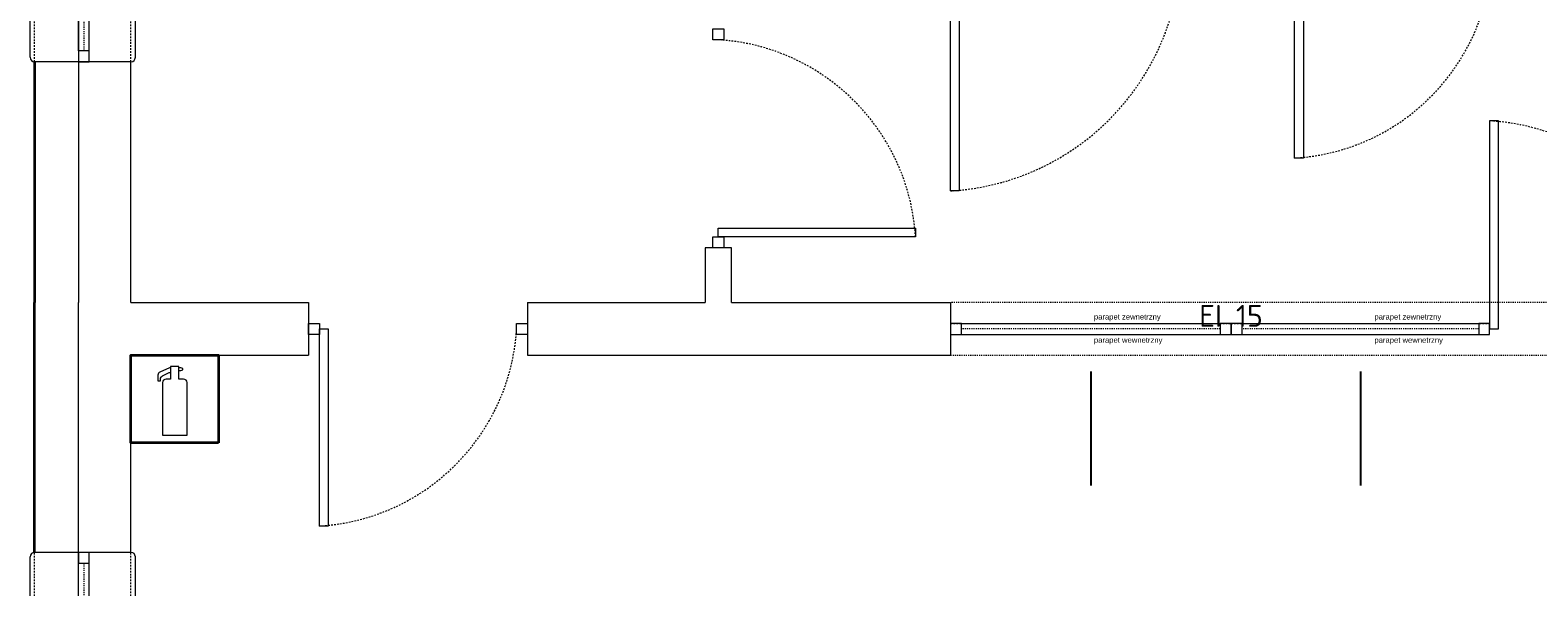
# Model space of a CAD drawing. Header units: millimetres. Extents: x -6697 to 21546, y -3389 to 18959.
# Tile 103 of 153: x 2423 to 3111, y 9254 to 9508. Entities that reach past the tile are written whole.
import ezdxf

# ---------------------------------------------------------------- set-up
doc = ezdxf.new("R2010")
doc.units = ezdxf.units.MM
doc.linetypes.add('0.5_0.5', pattern=[1, 0.5, -0.5])
doc.linetypes.add('JIS_02_0.7', pattern=[1.35, 0.75, -0.6])
doc.layers.add('def', color=7, linetype='Continuous', plot=False)
doc.layers.add('pomocnicze', color=6, linetype='Continuous', plot=False)
doc.layers.add('ppoz', color=7, linetype='Continuous', lineweight=35, true_color=0xdb0000)
for name, color, linetype, lineweight in [('sciany_wew', 7, 'Continuous', 18), ('sciany_zew', 7, 'Continuous', 35), ('stolarka_mysz_drzwi', 7, 'Continuous', 5), ('stolarka_mysz_okna', 7, 'Continuous', 5)]:
    doc.layers.add(name, color=color, linetype=linetype, lineweight=lineweight)
doc.styles.add('ISO', font='isocpeur.ttf')
doc.styles.get("Standard").update_dxf_attribs({"font": 'arial.ttf'})

# ---------------------------------------------------------------- blocks, each defined once
blk = doc.blocks.new('gasnica1')
blk.add_lwpolyline([(0, 0), (-40, 0), (-40, 40), (0, 40)], close=True)
at = {"lineweight": 15}
blk.add_lwpolyline([(-25.6, 3.48), (-20, 3.48), (-14.4, 3.48), (-14.4, 27.48, 0.414214), (-16, 29.08), (-18.08, 29.08), (-18.08, 34.84), (-20, 34.84), (-21.92, 34.84), (-21.92, 29.08), (-24, 29.08, 0.414214), (-25.6, 27.48)], format="xyb", close=True, dxfattribs=at)
blk.add_lwpolyline([(-21.92, 34.29), (-22.41, 34.29), (-26.78, 32.32, 0.295076), (-27.72, 30.86), (-27.72, 28.27), (-26.51, 28.27), (-26.51, 29.14, -0.285357), (-25.62, 30.58), (-22.49, 32.12), (-22.4, 32.12, -0.414214), (-21.92, 31.64)], format="xyb", dxfattribs=at)
blk.add_lwpolyline([(-18.08, 32.98), (-17.18, 32.98), (-16.35, 33.31), (-16.35, 33.63), (-16.35, 33.96), (-17.18, 34.29), (-18.08, 34.29)], dxfattribs=at)
blk = doc.blocks.new('*U157')
at = {"layer": 'stolarka_mysz_drzwi'}
for points in [[(9, 0), (9, 95), (5, 95), (5, 0)], [(0, -2.5), (5, -2.5), (5, 2.5), (0, 2.5)]]:
    blk.add_lwpolyline(points, close=True, dxfattribs=at)
at = {"layer": 'stolarka_mysz_drzwi', "linetype": 'JIS_02_0.7'}
blk.add_arc((-1.08, -6.08), 101.26, 3.4421, 86.5579, dxfattribs=at)
at = {"style": 'ISO', "flags": 9}
for tag, p in [('MATERIAL', (267.97, -34.59)), ('KOLOR_DRZWI', (268.38, -55.85)), ('WYPELNIENIE_DRZWI', (268.01, -77.63))]:
    blk.add_attdef(tag, p, '', height=14, dxfattribs=at)
blk = doc.blocks.new('*U150')
at = {"layer": 'stolarka_mysz_drzwi'}
for points in [[(-9, 0), (-9, 90), (-5, 90), (-5, 0)], [(-95, -2.5), (-100, -2.5), (-100, 2.5), (-95, 2.5)], [(0, -2.5), (-5, -2.5), (-5, 2.5), (0, 2.5)]]:
    blk.add_lwpolyline(points, close=True, dxfattribs=at)
at = {"layer": 'stolarka_mysz_drzwi', "linetype": 'JIS_02_0.7'}
blk.add_arc((0.76, -5.76), 95.93, 93.4421, 176.5579, dxfattribs=at)
at = {"style": 'ISO', "flags": 9}
for tag, p in [('MATERIAL', (167.97, -34.59)), ('KOLOR_DRZWI', (168.38, -55.85)), ('WYPELNIENIE_DRZWI', (168.01, -77.63))]:
    blk.add_attdef(tag, p, '', height=14, dxfattribs=at)
blk = doc.blocks.new('*U151')
at = {"layer": 'stolarka_mysz_drzwi'}
for points in [[(-9, 0), (-9, 105), (-5, 105), (-5, 0)], [(-110, -2.5), (-115, -2.5), (-115, 2.5), (-110, 2.5)], [(0, -2.5), (-5, -2.5), (-5, 2.5), (0, 2.5)]]:
    blk.add_lwpolyline(points, close=True, dxfattribs=at)
at = {"layer": 'stolarka_mysz_drzwi', "linetype": 'JIS_02_0.7'}
blk.add_arc((1.72, -6.72), 111.92, 93.4421, 176.5579, dxfattribs=at)
at = {"style": 'ISO', "flags": 9}
for tag, p in [('MATERIAL', (167.97, -34.59)), ('KOLOR_DRZWI', (168.38, -55.85)), ('WYPELNIENIE_DRZWI', (168.01, -77.63))]:
    blk.add_attdef(tag, p, '', height=14, dxfattribs=at)
blk = doc.blocks.new('*U152')
at = {"layer": 'stolarka_mysz_drzwi'}
for points in [[(-9, 0), (-9, 90), (-5, 90), (-5, 0)], [(-95, -2.5), (-100, -2.5), (-100, 2.5), (-95, 2.5)], [(0, -2.5), (-5, -2.5), (-5, 2.5), (0, 2.5)]]:
    blk.add_lwpolyline(points, close=True, dxfattribs=at)
at = {"layer": 'stolarka_mysz_drzwi', "linetype": 'JIS_02_0.7'}
blk.add_arc((0.76, -5.76), 95.93, 93.4421, 176.5579, dxfattribs=at)
at = {"style": 'ISO', "flags": 9}
for tag, p in [('MATERIAL', (167.97, -34.59)), ('KOLOR_DRZWI', (168.38, -55.85)), ('WYPELNIENIE_DRZWI', (168.01, -77.63))]:
    blk.add_attdef(tag, p, '', height=14, dxfattribs=at)
blk = doc.blocks.new('*U158')
at = {"layer": 'stolarka_mysz_drzwi'}
for points in [[(-9, 0), (-9, 90), (-5, 90), (-5, 0)], [(-95, -2.5), (-100, -2.5), (-100, 2.5), (-95, 2.5)], [(0, -2.5), (-5, -2.5), (-5, 2.5), (0, 2.5)]]:
    blk.add_lwpolyline(points, close=True, dxfattribs=at)
at = {"layer": 'stolarka_mysz_drzwi', "linetype": 'JIS_02_0.7'}
blk.add_arc((0.76, -5.76), 95.93, 93.4421, 176.5579, dxfattribs=at)
at = {"style": 'ISO', "flags": 9}
for tag, p in [('MATERIAL', (167.97, -34.59)), ('KOLOR_DRZWI', (168.38, -55.85)), ('WYPELNIENIE_DRZWI', (168.01, -77.63))]:
    blk.add_attdef(tag, p, '', height=14, dxfattribs=at)
blk = doc.blocks.new('*U317')
at = {"layer": 'pomocnicze'}
blk.add_lwpolyline([(59, -19.5), (59, -71.5)], dxfattribs=at)
at = {"layer": 'stolarka_mysz_okna'}
for points in [[(0, -2.5), (5, -2.5), (5, 2.5), (0, 2.5)], [(113, -2.5), (118, -2.5), (118, 2.5), (113, 2.5)]]:
    blk.add_lwpolyline(points, close=True, dxfattribs=at)
at = {"layer": 'stolarka_mysz_okna', "linetype": 'JIS_02_0.7'}
for points in [[(0, 2.5), (118, 2.5)], [(0, -2.5), (118, -2.5)]]:
    blk.add_lwpolyline(points, dxfattribs=at)
at = {"layer": 'stolarka_mysz_okna'}
for points in [[(5, 2.5), (113, 2.5)], [(5, -2.5), (113, -2.5)]]:
    blk.add_lwpolyline(points, dxfattribs=at)
at = {"layer": 'stolarka_mysz_okna', "linetype": '0.5_0.5'}
blk.add_lwpolyline([(113, 0), (5, 0)], dxfattribs=at)
at = {"style": 'ISO', "flags": 9}
for tag, p in [('KLASA_ODPORNOSCI', (162.72, -22.48)), ('MATERIAL', (162.72, -49.59)), ('KOLOR_OKNA', (163.12, -72.43))]:
    blk.add_attdef(tag, p, '', height=14, dxfattribs=at)
at = {"layer": 'def', "color": 9, "true_color": 0xc7c8ca, "char_height": 2.5, "attachment_point": 1}
for s, insert in [('parapet zewnetrzny', (65.43, 6.79)), ('parapet wewnetrzny', (65.43, -3.83))]:
    blk.add_mtext_dynamic_manual_height_columns(s, width=37.1302, gutter_width=12.5, heights=[0], dxfattribs=dict(at, insert=insert))
blk = doc.blocks.new('*U160')
at = {"layer": 'pomocnicze'}
blk.add_lwpolyline([(64, -19.5), (64, -71.5)], dxfattribs=at)
at = {"layer": 'stolarka_mysz_okna'}
for points in [[(0, -2.5), (5, -2.5), (5, 2.5), (0, 2.5)], [(123, -2.5), (128, -2.5), (128, 2.5), (123, 2.5)]]:
    blk.add_lwpolyline(points, close=True, dxfattribs=at)
at = {"layer": 'stolarka_mysz_okna', "linetype": 'JIS_02_0.7'}
for points in [[(0, 2.5), (128, 2.5)], [(0, -2.5), (128, -2.5)]]:
    blk.add_lwpolyline(points, dxfattribs=at)
at = {"layer": 'stolarka_mysz_okna'}
for points in [[(5, 2.5), (123, 2.5)], [(5, -2.5), (123, -2.5)]]:
    blk.add_lwpolyline(points, dxfattribs=at)
at = {"layer": 'stolarka_mysz_okna', "linetype": '0.5_0.5'}
blk.add_lwpolyline([(123, 0), (5, 0)], dxfattribs=at)
at = {"style": 'ISO', "flags": 9}
for tag, p in [('KLASA_ODPORNOSCI', (162.72, -22.48)), ('MATERIAL', (162.72, -49.59)), ('KOLOR_OKNA', (163.12, -72.43))]:
    blk.add_attdef(tag, p, '', height=14, dxfattribs=at)
at = {"layer": 'def', "color": 9, "true_color": 0xc7c8ca, "char_height": 2.5, "attachment_point": 1}
for s, insert in [('parapet zewnetrzny', (65.43, 6.79)), ('parapet wewnetrzny', (65.43, -3.83))]:
    blk.add_mtext_dynamic_manual_height_columns(s, width=37.1302, gutter_width=12.5, heights=[0], dxfattribs=dict(at, insert=insert))
blk = doc.blocks.new('*U316')
at = {"layer": 'pomocnicze'}
blk.add_lwpolyline([(19.5, 120), (71.5, 120)], dxfattribs=at)
at = {"layer": 'stolarka_mysz_okna'}
for points in [[(-24.5, 2), (-24.5, 238)], [(-2.5, 5), (-2.5, 235)], [(2.5, 5), (2.5, 235)], [(23.5, 2), (23.5, 238)]]:
    blk.add_lwpolyline(points, dxfattribs=at)
at = {"layer": 'stolarka_mysz_okna', "linetype": 'JIS_02_0.7'}
for points in [[(-22.5, 0), (-22.5, 240)], [(21.5, 0), (21.5, 240)]]:
    blk.add_lwpolyline(points, dxfattribs=at)
at = {"layer": 'stolarka_mysz_okna'}
for points in [[(2.5, 235), (2.5, 240), (-2.5, 240), (-2.5, 235)], [(2.5, 0), (2.5, 5), (-2.5, 5), (-2.5, 0)]]:
    blk.add_lwpolyline(points, close=True, dxfattribs=at)
at = {"layer": 'stolarka_mysz_okna', "linetype": '0.5_0.5'}
blk.add_lwpolyline([(0, 235), (0, 5)], dxfattribs=at)
at = {"layer": 'stolarka_mysz_okna'}
for centre, start, end in [((-22.5, 238), 90, 180), ((21.5, 238), 0, 90), ((-22.5, 2), 180, 270), ((21.5, 2), 270, 0)]:
    blk.add_arc(centre, 2, start, end, dxfattribs=at)
at = {"style": 'ISO', "flags": 9}
for tag, p in [('KLASA_ODPORNOSCI', (162.72, -22.48)), ('MATERIAL', (162.72, -49.59)), ('KOLOR_OKNA', (163.12, -72.43))]:
    blk.add_attdef(tag, p, '', height=14, dxfattribs=at)
at = {"layer": 'def', "color": 9, "true_color": 0xc7c8ca, "char_height": 2.5, "attachment_point": 1, "rotation": 90}
for s, insert in [('parapet zewnetrzny', (-6.79, 65.43)), ('parapet wewnetrzny', (3.83, 65.43))]:
    blk.add_mtext_dynamic_manual_height_columns(s, width=37.1302, gutter_width=12.5, heights=[0], dxfattribs=dict(at, insert=insert))
blk = doc.blocks.new('parter')
at = {"layer": 'sciany_wew'}
for points in [[(747, 1282), (44, 1282), (20, 1282), (20, 818)], [(44, 928), (0, 928)], [(44, 818), (44, 928)], [(306, 843), (306, 818)], [(318, 833), (318, 843), (306, 843), (306, 833)], [(318, 818), (318, 843)], [(204, 20), (20, 20), (20, 818)], [(44, 818), (125, 818)], [(125, 818), (125, 794)], [(225, 818), (306, 818)], [(225, 818), (225, 794)], [(318, 818), (418, 818)], [(318, 818), (418, 818), (418, 794)], [(44, 704), (44, 794), (125, 794)], [(225, 794), (418, 794)], [(44, 704), (0, 704)]]:
    blk.add_lwpolyline(points, dxfattribs=at)
at = {"layer": 'sciany_wew', "linetype": '0.5_0.5'}
for points in [[(912, 818), (418, 818)], [(418, 794), (912, 794)]]:
    blk.add_lwpolyline(points, dxfattribs=at)
at = {"layer": 'sciany_zew'}
for points in [[(0, 928), (0, 818)], [(0, 704), (0, 818)]]:
    blk.add_lwpolyline(points, dxfattribs=at)
at = {"layer": 'ppoz'}
blk.add_blockref('gasnica1', (84, 754), dxfattribs=at)
at = {"layer": 'sciany_wew'}
for name, p, rotation in [('*U151', (413, 974), 180), ('*U152', (570, 974), 180), ('*U150', (312, 843), 270), ('*U158', (125, 806), 180)]:
    blk.add_blockref(name, p, dxfattribs=dict(at, rotation=rotation))
for name, p in [('*U157', (659, 806)), ('*U160', (418, 806)), ('*U317', (546, 806))]:
    blk.add_blockref(name, p, dxfattribs=at)
at = {"layer": 'stolarka_mysz_okna'}
for p in [(22.5, 928), (22.5, 464)]:
    blk.add_blockref('*U316', p, dxfattribs=at)
at = {"layer": 'ppoz', "insert": (546, 811.96), "char_height": 10, "width": 74.1851, "attachment_point": 5, "style": 'ISO'}
blk.add_mtext('EI 15', dxfattribs=at)

msp = doc.modelspace()

# ---------------------------------------------------------------- block references
at = {"layer": 'sciany_wew'}
msp.add_blockref('parter', (2424.7, 8565.56), dxfattribs=at)

doc.saveas('drawing.dxf')
